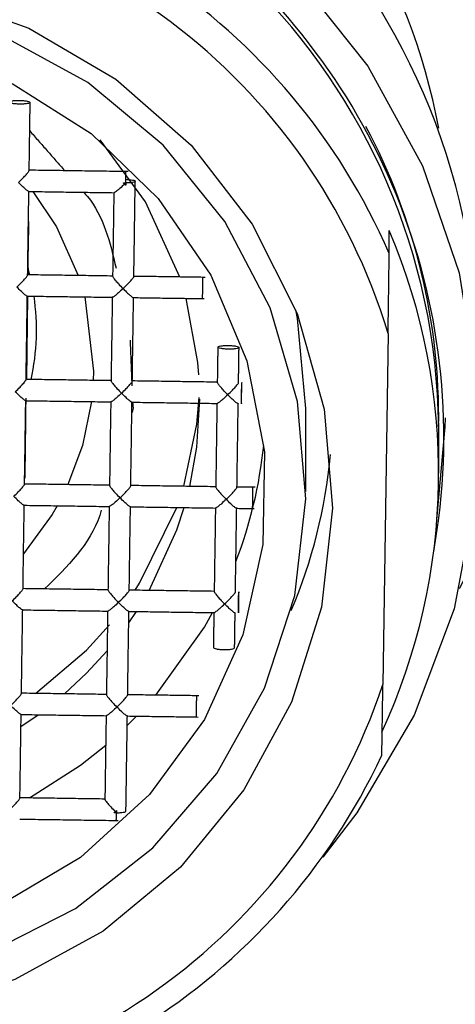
# Model space of a CAD drawing. Header units: millimetres. Extents: x 3953.473 to 3953.518, y 1849.685 to 1849.838.
# Tile 7 of 10: x 3953.5 to 3953.508, y 1849.746 to 1849.764. Entities that reach past the tile are written whole.
import ezdxf

# ---------------------------------------------------------------- set-up
doc = ezdxf.new("R2010")
doc.units = ezdxf.units.MM
doc.layers.add('SANINDUSA', color=3, linetype='Continuous')

msp = doc.modelspace()

# ---------------------------------------------------------------- linework, layer by layer
at = {"layer": 'SANINDUSA'}
for p, q in [((3953.506760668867, 1849.759854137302), (3953.506760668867, 1849.760288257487)), ((3953.499959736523, 1849.759578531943), (3953.499957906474, 1849.759454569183)), ((3953.499992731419, 1849.759454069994), (3953.499959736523, 1849.759578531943)), ((3953.499952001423, 1849.759054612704), (3953.499928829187, 1849.757485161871)), ((3953.501026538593, 1849.759039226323), (3953.501191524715, 1849.757641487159)), ((3953.50673970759, 1849.758347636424), (3953.506642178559, 1849.751742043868)), ((3953.501191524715, 1849.757641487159), (3953.50118609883, 1849.757467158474)), ((3953.499905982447, 1849.755627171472), (3953.499905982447, 1849.756285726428)), ((3953.50185627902, 1849.752905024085), (3953.501999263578, 1849.753115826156)), ((3953.499827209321, 1849.750950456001), (3953.500149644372, 1849.751172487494)), ((3953.501827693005, 1849.750968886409), (3953.502005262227, 1849.751145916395))]:
    msp.add_line(p, q, dxfattribs=at)
at = {"layer": 'SANINDUSA', "flags": 128}
for points in [[(3953.482943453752, 1849.756687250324), (3953.483158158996, 1849.758806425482), (3953.483733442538, 1849.760859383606), (3953.484652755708, 1849.762787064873), (3953.485889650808, 1849.764534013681), (3953.487408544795, 1849.766049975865), (3953.489165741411, 1849.767291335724), (3953.491110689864, 1849.76822238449), (3953.493187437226, 1849.768816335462), (3953.495336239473, 1849.769056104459), (3953.497495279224, 1849.768934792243), (3953.499602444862, 1849.768455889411), (3953.501597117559, 1849.767633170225), (3953.503421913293, 1849.766490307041), (3953.505024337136, 1849.765060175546), (3953.506358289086, 1849.763383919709), (3953.507385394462, 1849.761509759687), (3953.508076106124, 1849.75949161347), (3953.508410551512, 1849.757387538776), (3953.508379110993, 1849.755258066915), (3953.507982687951, 1849.753164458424), (3953.507232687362, 1849.751166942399), (3953.506150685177, 1849.749322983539), (3953.505508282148, 1849.748491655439)], [(3953.487922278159, 1849.761401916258), (3953.489254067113, 1849.762737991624), (3953.490818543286, 1849.763801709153), (3953.492559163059, 1849.76455462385), (3953.494413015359, 1849.764969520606), (3953.496313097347, 1849.765031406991), (3953.49819073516, 1849.764738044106), (3953.499978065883, 1849.764100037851), (3953.501610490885, 1849.763140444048), (3953.503029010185, 1849.761893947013), (3953.504182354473, 1849.760405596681), (3953.505028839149, 1849.758729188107), (3953.505537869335, 1849.756925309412), (3953.505691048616, 1849.755059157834)], [(3953.487717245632, 1849.750291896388), (3953.488877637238, 1849.748857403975), (3953.490299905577, 1849.747673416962), (3953.491929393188, 1849.746785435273), (3953.493703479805, 1849.746227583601), (3953.495553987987, 1849.746021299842), (3953.497409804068, 1849.746174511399), (3953.499199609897, 1849.746681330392), (3953.500854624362, 1849.747522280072), (3953.502311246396, 1849.748665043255), (3953.503513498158, 1849.750065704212), (3953.504415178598, 1849.751670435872), (3953.504981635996, 1849.753417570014), (3953.505191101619, 1849.755239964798), (3953.505035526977, 1849.757067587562), (3953.504520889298, 1849.758830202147), (3953.503666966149, 1849.760460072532), (3953.502506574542, 1849.761894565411), (3953.501084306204, 1849.763078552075), (3953.499454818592, 1849.763966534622), (3953.497680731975, 1849.764524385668)], [(3953.499659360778, 1849.763056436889), (3953.501148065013, 1849.762112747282), (3953.502413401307, 1849.760893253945), (3953.50340356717, 1849.759447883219), (3953.504078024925, 1849.757835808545), (3953.504409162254, 1849.7561230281), (3953.504383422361, 1849.754379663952), (3953.504001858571, 1849.752677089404), (3953.503280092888, 1849.751085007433), (3953.502247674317, 1849.749668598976), (3953.500946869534, 1849.748485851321), (3953.499430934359, 1849.747585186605)], [(3953.502818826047, 1849.759413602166), (3953.502174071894, 1849.760827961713), (3953.50132054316, 1849.7619940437)], [(3953.50005129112, 1849.761023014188), (3953.5004947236, 1849.760359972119), (3953.50090717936, 1849.759440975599)], [(3953.503177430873, 1849.757574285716), (3953.503159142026, 1849.75780420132), (3953.502939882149, 1849.759011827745)], [(3953.505192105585, 1849.756938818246), (3953.505035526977, 1849.758630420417), (3953.505003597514, 1849.758793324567)], [(3953.501152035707, 1849.757067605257), (3953.500983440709, 1849.756242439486), (3953.500710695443, 1849.755504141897)], [(3953.502890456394, 1849.755472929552), (3953.503135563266, 1849.756641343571), (3953.503181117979, 1849.757146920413)], [(3953.503004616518, 1849.755471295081), (3953.503135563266, 1849.756207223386), (3953.503192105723, 1849.757112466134)], [(3953.50765859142, 1849.754840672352), (3953.507815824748, 1849.756591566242), (3953.507817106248, 1849.756765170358)], [(3953.505691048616, 1849.755059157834), (3953.505482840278, 1849.753198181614), (3953.504920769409, 1849.751409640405), (3953.504025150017, 1849.749758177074), (3953.502828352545, 1849.748303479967), (3953.501373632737, 1849.747098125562), (3953.499713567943, 1849.746185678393), (3953.49790815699, 1849.745599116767)], [(3953.500509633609, 1849.755106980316), (3953.50041476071, 1849.754944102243), (3953.49987524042, 1849.75420357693)], [(3953.501977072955, 1849.753516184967), (3953.502061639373, 1849.753647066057), (3953.502759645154, 1849.755074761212)], [(3953.502240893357, 1849.753512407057), (3953.502763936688, 1849.754652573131), (3953.502900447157, 1849.755072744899)], [(3953.502366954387, 1849.751540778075), (3953.503280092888, 1849.752821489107), (3953.503433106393, 1849.753095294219)], [(3953.500103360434, 1849.75157319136), (3953.501061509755, 1849.752389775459), (3953.50149326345, 1849.752865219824)], [(3953.500644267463, 1849.751565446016), (3953.501061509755, 1849.751955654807), (3953.501448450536, 1849.752377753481)], [(3953.499987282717, 1849.749605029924), (3953.500946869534, 1849.750222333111), (3953.501422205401, 1849.750600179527)]]:
    msp.add_lwpolyline(points, dxfattribs=at)
at = {"layer": 'SANINDUSA'}
for centre, radius, start, end in [((3953.49569210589, 1849.760064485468), 0.014, 332.2686062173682, 207.7313937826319), ((3953.495773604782, 1849.759943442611), 0.01213597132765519, 10.79283361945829, 90.38477163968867), ((3953.495691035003, 1849.757828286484), 0.01275198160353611, 0.6848571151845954, 178.4947626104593), ((3953.495677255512, 1849.756390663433), 0.01211228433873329, 349.7847282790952, 178.639229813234), ((3953.495691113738, 1849.756450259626), 0.01200182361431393, 0.6743890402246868, 178.5052252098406), ((3953.495690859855, 1849.755055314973), 0.01206521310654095, 23.43699391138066, 154.9222392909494), ((3953.495690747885, 1849.755004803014), 0.01154357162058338, 16.83305114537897, 161.5261819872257), ((3953.496018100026, 1849.756761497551), 0.01167394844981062, 359.1747333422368, 28.03926027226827), ((3953.496036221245, 1849.755723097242), 0.0116556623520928, 335.2498446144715, 23.05838205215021), ((3953.495823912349, 1849.758414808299), 0.0042963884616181, 347.4860895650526, 8.540860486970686), ((3953.495934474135, 1849.757115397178), 0.00850782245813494, 338.9303088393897, 354.1228104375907), ((3953.495962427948, 1849.756943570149), 0.009729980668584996, 336.9383385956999, 354.8523865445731), ((3953.495693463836, 1849.755399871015), 0.01154357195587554, 196.8330576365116, 341.5261779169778), ((3953.495693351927, 1849.755523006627), 0.01206521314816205, 203.436994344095, 334.9222388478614)]:
    msp.add_arc(centre, radius, start, end, dxfattribs=at)
for points, knots in [([(3953.499600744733, 1849.762706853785), (3953.499603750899, 1849.762711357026), (3953.499609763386, 1849.762720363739), (3953.499656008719, 1849.762731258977), (3953.499722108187, 1849.76273803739), (3953.499800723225, 1849.762739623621), (3953.49987933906, 1849.762735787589), (3953.499945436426, 1849.762727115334), (3953.499991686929, 1849.762714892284), (3953.499997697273, 1849.762705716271), (3953.500000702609, 1849.762701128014)], [0, 0, 0, 0, 0.1249929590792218, 0.2499923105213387, 0.3749957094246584, 0.4999956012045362, 0.62499511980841, 0.749998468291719, 0.8749923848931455, 1, 1, 1, 1]), ([(3953.500000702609, 1849.762701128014), (3953.499997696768, 1849.762696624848), (3953.499991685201, 1849.762687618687), (3953.499945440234, 1849.762676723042), (3953.499879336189, 1849.762669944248), (3953.499800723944, 1849.762668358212), (3953.499722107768, 1849.762672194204), (3953.49965601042, 1849.762680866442), (3953.499609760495, 1849.762693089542), (3953.4996037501, 1849.762702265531), (3953.499600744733, 1849.762706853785)], [0, 0, 0, 0, 0.1250038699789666, 0.2500030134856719, 0.3749992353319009, 0.4999985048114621, 0.6249974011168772, 0.7500001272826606, 0.8749930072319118, 0.9999999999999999, 0.9999999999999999, 0.9999999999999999, 0.9999999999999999]), ([(3953.499778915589, 1849.761192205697), (3953.49980933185, 1849.761221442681), (3953.499860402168, 1849.761270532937), (3953.499916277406, 1849.76133240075), (3953.49994903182, 1849.761370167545), (3953.499968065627, 1849.761394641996), (3953.499979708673, 1849.761412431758), (3953.499981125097, 1849.761418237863), (3953.499981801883, 1849.761421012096)], [0, 0, 0, 0, 0.3296465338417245, 0.5534918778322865, 0.6820874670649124, 0.7979324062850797, 0.903449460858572, 0.9999999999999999, 0.9999999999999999, 0.9999999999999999, 0.9999999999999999]), ([(3953.501799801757, 1849.761183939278), (3953.50180015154, 1849.761208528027), (3953.501800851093, 1849.761257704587), (3953.501801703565, 1849.761323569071), (3953.501802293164, 1849.761374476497), (3953.501802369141, 1849.761388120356), (3953.501802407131, 1849.761394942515)], [0, 0, 0, 0, 0.2499997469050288, 0.4999899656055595, 0.7499865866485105, 1, 1, 1, 1]), ([(3953.501799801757, 1849.761253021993), (3953.501823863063, 1849.761251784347), (3953.501871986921, 1849.761249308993), (3953.501930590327, 1849.761240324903), (3953.501971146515, 1849.761228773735), (3953.501976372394, 1849.76122020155), (3953.501978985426, 1849.761215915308)], [0, 0, 0, 0, 0.2499941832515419, 0.5000012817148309, 0.749991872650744, 1, 1, 1, 1]), ([(3953.499975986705, 1849.761027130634), (3953.499975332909, 1849.761025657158), (3953.49997396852, 1849.7610225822), (3953.499962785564, 1849.761027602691), (3953.499944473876, 1849.761040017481), (3953.499912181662, 1849.761065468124), (3953.499857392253, 1849.761115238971), (3953.499807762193, 1849.761163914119), (3953.499778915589, 1849.761192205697)], [0, 0, 0, 0, 0.09623419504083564, 0.2008286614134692, 0.3161636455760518, 0.4446055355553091, 0.6771866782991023, 1, 1, 1, 1]), ([(3953.501778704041, 1849.761163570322), (3953.501748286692, 1849.761135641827), (3953.501697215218, 1849.761088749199), (3953.501641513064, 1849.761040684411), (3953.501608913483, 1849.761016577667), (3953.501589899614, 1849.761004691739), (3953.501578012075, 1849.760999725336), (3953.501576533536, 1849.761002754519), (3953.50157581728, 1849.761004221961)], [0, 0, 0, 0, 0.3296989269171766, 0.5535725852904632, 0.6801723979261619, 0.7951230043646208, 0.9007504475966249, 1, 1, 1, 1]), ([(3953.501978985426, 1849.761215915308), (3953.501976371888, 1849.761211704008), (3953.501971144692, 1849.761203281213), (3953.501930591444, 1849.761192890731), (3953.50187198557, 1849.761185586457), (3953.50182386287, 1849.761184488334), (3953.501799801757, 1849.761183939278)], [0, 0, 0, 0, 0.2499880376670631, 0.4999876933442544, 0.7499963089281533, 1, 1, 1, 1]), ([(3953.501006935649, 1849.761009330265), (3953.501030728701, 1849.760982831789), (3953.50138095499, 1849.760592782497), (3953.501503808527, 1849.760067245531), (3953.501618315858, 1849.759577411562)], [0, 0, 0, 0, 0.06793622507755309, 1, 1, 1, 1]), ([(3953.499749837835, 1849.759222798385), (3953.499780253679, 1849.759252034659), (3953.499831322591, 1849.759301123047), (3953.499887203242, 1849.759362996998), (3953.499919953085, 1849.759400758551), (3953.499938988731, 1849.759425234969), (3953.499950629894, 1849.759443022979), (3953.499952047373, 1849.759448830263), (3953.499952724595, 1849.759451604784)], [0, 0, 0, 0, 0.3296524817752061, 0.5534942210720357, 0.6821023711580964, 0.797948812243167, 0.9034669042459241, 1, 1, 1, 1]), ([(3953.501552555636, 1849.759428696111), (3953.501553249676, 1849.759425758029), (3953.501554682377, 1849.759419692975), (3953.501566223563, 1849.759401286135), (3953.501584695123, 1849.759376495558), (3953.501616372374, 1849.759338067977), (3953.501670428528, 1849.759274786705), (3953.50172006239, 1849.759224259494), (3953.501749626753, 1849.75919416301)], [0, 0, 0, 0, 0.09924326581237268, 0.2048669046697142, 0.3198185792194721, 0.4464263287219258, 0.6702643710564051, 1, 1, 1, 1]), ([(3953.501749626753, 1849.75919416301), (3953.501780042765, 1849.759223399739), (3953.501831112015, 1849.759272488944), (3953.501886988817, 1849.75933435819), (3953.501919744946, 1849.759372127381), (3953.501938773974, 1849.759396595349), (3953.501950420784, 1849.75941439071), (3953.501951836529, 1849.759420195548), (3953.501952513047, 1849.759422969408)], [0, 0, 0, 0, 0.3296501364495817, 0.5534908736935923, 0.6820875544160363, 0.797947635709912, 0.9034486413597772, 1, 1, 1, 1]), ([(3953.503246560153, 1849.759010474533), (3953.503246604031, 1849.759008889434), (3953.503246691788, 1849.759005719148), (3953.503247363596, 1849.759039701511), (3953.503248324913, 1849.759097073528), (3953.503249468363, 1849.759171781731), (3953.50325061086, 1849.759251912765), (3953.503251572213, 1849.759324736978), (3953.503252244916, 1849.759381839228), (3953.50325233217, 1849.759396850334), (3953.503252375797, 1849.759404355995)], [0, 0, 0, 0, 0.1249959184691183, 0.2499988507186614, 0.3750013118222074, 0.5000011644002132, 0.6250005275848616, 0.7499987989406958, 0.874997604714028, 1, 1, 1, 1]), ([(3953.499946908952, 1849.759057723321), (3953.499946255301, 1849.759056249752), (3953.49994489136, 1849.759053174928), (3953.499933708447, 1849.759058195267), (3953.499915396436, 1849.759070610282), (3953.499883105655, 1849.7590960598), (3953.499828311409, 1849.759145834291), (3953.499778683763, 1849.759194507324), (3953.499749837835, 1849.759222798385)], [0, 0, 0, 0, 0.09625222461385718, 0.2008448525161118, 0.3161781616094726, 0.444618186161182, 0.6771859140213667, 1, 1, 1, 1]), ([(3953.501749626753, 1849.75919416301), (3953.501719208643, 1849.759166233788), (3953.501668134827, 1849.759119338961), (3953.501612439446, 1849.759071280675), (3953.501579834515, 1849.75904716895), (3953.501560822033, 1849.75903528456), (3953.501548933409, 1849.759030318), (3953.501547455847, 1849.7590333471), (3953.501546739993, 1849.759034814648)], [0, 0, 0, 0, 0.3296935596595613, 0.5535751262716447, 0.6801577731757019, 0.7951070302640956, 0.9007327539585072, 1, 1, 1, 1]), ([(3953.501749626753, 1849.75919416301), (3953.501778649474, 1849.759164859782), (3953.50182738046, 1849.75911565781), (3953.501883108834, 1849.759067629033), (3953.501914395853, 1849.759042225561), (3953.501932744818, 1849.759029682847), (3953.501944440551, 1849.759024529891), (3953.501945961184, 1849.759027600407), (3953.501946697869, 1849.759029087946)], [0, 0, 0, 0, 0.3296980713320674, 0.5535839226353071, 0.6801752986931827, 0.7951125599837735, 0.9007404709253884, 1, 1, 1, 1]), ([(3953.503533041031, 1849.758092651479), (3953.503536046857, 1849.758097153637), (3953.503542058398, 1849.758106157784), (3953.503588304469, 1849.758117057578), (3953.503654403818, 1849.758123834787), (3953.503733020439, 1849.758125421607), (3953.503811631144, 1849.758121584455), (3953.503877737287, 1849.758112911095), (3953.503923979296, 1849.758100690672), (3953.503929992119, 1849.758091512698), (3953.503932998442, 1849.758086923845)], [0, 0, 0, 0, 0.1250033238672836, 0.2500019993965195, 0.3750047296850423, 0.5000039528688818, 0.6250051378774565, 0.7500013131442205, 0.8750043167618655, 1, 1, 1, 1]), ([(3953.503932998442, 1849.758086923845), (3953.50392999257, 1849.758082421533), (3953.503923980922, 1849.758073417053), (3953.50387773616, 1849.758062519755), (3953.503811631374, 1849.758055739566), (3953.503733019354, 1849.758054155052), (3953.503654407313, 1849.758057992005), (3953.503588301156, 1849.758066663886), (3953.503542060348, 1849.758078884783), (3953.503536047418, 1849.75808806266), (3953.503533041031, 1849.758092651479)], [0, 0, 0, 0, 0.1250038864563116, 0.2500037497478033, 0.3750006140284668, 0.5000026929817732, 0.6250044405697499, 0.7500010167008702, 0.8750037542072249, 1, 1, 1, 1]), ([(3953.499720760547, 1849.757253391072), (3953.499751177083, 1849.757282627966), (3953.499802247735, 1849.757331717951), (3953.499858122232, 1849.757393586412), (3953.499890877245, 1849.757431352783), (3953.499909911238, 1849.757455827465), (3953.499921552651, 1849.757473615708), (3953.499922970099, 1849.757479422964), (3953.499923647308, 1849.757482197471)], [0, 0, 0, 0, 0.3296534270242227, 0.5535020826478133, 0.6821006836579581, 0.7979477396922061, 0.9034663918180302, 1, 1, 1, 1]), ([(3953.501523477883, 1849.757459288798), (3953.501524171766, 1849.757456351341), (3953.501525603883, 1849.75745028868), (3953.501537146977, 1849.757431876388), (3953.501555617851, 1849.757407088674), (3953.501587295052, 1849.757368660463), (3953.501641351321, 1849.757305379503), (3953.501690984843, 1849.757254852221), (3953.501720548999, 1849.757224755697)], [0, 0, 0, 0, 0.09926193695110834, 0.2048681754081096, 0.3198201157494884, 0.446427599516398, 0.6702651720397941, 1, 1, 1, 1]), ([(3953.501720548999, 1849.757224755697), (3953.501750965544, 1849.757253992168), (3953.501802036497, 1849.757303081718), (3953.501857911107, 1849.757364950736), (3953.501890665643, 1849.757402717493), (3953.501909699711, 1849.757427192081), (3953.501921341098, 1849.757444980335), (3953.50192275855, 1849.75745078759), (3953.50192343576, 1849.757453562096)], [0, 0, 0, 0, 0.3296522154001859, 0.5535031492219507, 0.6821009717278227, 0.7979479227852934, 0.9034664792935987, 1, 1, 1, 1]), ([(3953.503720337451, 1849.757196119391), (3953.503691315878, 1849.757226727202), (3953.503642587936, 1849.757278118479), (3953.50358685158, 1849.757339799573), (3953.503555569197, 1849.757378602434), (3953.503537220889, 1849.757403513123), (3953.503525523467, 1849.757421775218), (3953.503524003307, 1849.757427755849), (3953.503523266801, 1849.757430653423)], [0, 0, 0, 0, 0.3296987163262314, 0.5535723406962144, 0.6801758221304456, 0.7951164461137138, 0.9007353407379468, 0.9999999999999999, 0.9999999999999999, 0.9999999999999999, 0.9999999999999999]), ([(3953.503720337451, 1849.757196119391), (3953.503750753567, 1849.757225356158), (3953.503801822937, 1849.757274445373), (3953.503857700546, 1849.75733631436), (3953.503890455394, 1849.757374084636), (3953.503909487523, 1849.757398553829), (3953.503921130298, 1849.757416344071), (3953.503922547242, 1849.757422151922), (3953.503923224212, 1849.757424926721)], [0, 0, 0, 0, 0.3296509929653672, 0.5534917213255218, 0.6820899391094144, 0.7979492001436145, 0.9034668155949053, 1, 1, 1, 1]), ([(3953.503978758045, 1849.75703016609), (3953.503978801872, 1849.757037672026), (3953.503978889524, 1849.757052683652), (3953.503979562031, 1849.757109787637), (3953.503980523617, 1849.757182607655), (3953.503981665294, 1849.757262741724), (3953.503982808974, 1849.757337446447), (3953.503983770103, 1849.757394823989), (3953.503984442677, 1849.757428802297), (3953.503984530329, 1849.75742563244), (3953.503984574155, 1849.757424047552)], [0, 0, 0, 0, 0.1250033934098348, 0.2500026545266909, 0.3750048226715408, 0.5000058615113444, 0.6250061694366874, 0.7500008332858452, 0.8750036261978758, 1, 1, 1, 1]), ([(3953.503978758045, 1849.75703016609), (3953.50397880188, 1849.757028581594), (3953.503978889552, 1849.757025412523), (3953.503979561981, 1849.75705939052), (3953.503980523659, 1849.757116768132), (3953.503981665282, 1849.757191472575), (3953.503982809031, 1849.757271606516), (3953.503983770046, 1849.757344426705), (3953.503984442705, 1849.757401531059), (3953.503984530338, 1849.757416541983), (3953.503984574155, 1849.757424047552)], [0, 0, 0, 0, 0.1249964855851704, 0.2499993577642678, 0.3749941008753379, 0.4999944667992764, 0.6249941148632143, 0.7499977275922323, 0.8749970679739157, 1, 1, 1, 1]), ([(3953.499917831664, 1849.757088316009), (3953.499917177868, 1849.757086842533), (3953.499915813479, 1849.757083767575), (3953.499904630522, 1849.757088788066), (3953.499886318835, 1849.757101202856), (3953.499854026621, 1849.757126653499), (3953.499799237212, 1849.757176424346), (3953.499749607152, 1849.757225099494), (3953.499720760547, 1849.757253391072)], [0, 0, 0, 0, 0.09623419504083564, 0.2008286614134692, 0.3161636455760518, 0.4446055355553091, 0.6771866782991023, 1, 1, 1, 1]), ([(3953.501720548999, 1849.757224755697), (3953.501690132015, 1849.757196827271), (3953.501639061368, 1849.757149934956), (3953.501583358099, 1849.757101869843), (3953.501550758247, 1849.757077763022), (3953.501531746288, 1849.757065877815), (3953.501519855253, 1849.757060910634), (3953.50151837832, 1849.757063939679), (3953.501517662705, 1849.757065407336)], [0, 0, 0, 0, 0.3297015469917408, 0.5535746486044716, 0.6801737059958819, 0.795123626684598, 0.9007317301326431, 1, 1, 1, 1]), ([(3953.501917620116, 1849.757059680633), (3953.501916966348, 1849.757058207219), (3953.501915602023, 1849.757055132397), (3953.501904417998, 1849.757060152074), (3953.501886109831, 1849.75707256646), (3953.501853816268, 1849.757098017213), (3953.501799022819, 1849.757147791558), (3953.501749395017, 1849.75719646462), (3953.501720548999, 1849.757224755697)], [0, 0, 0, 0, 0.09623298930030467, 0.2008255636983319, 0.3161767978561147, 0.4446170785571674, 0.6771852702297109, 1, 1, 1, 1]), ([(3953.503720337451, 1849.757196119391), (3953.503689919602, 1849.757168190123), (3953.503638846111, 1849.75712129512), (3953.503583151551, 1849.757073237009), (3953.50355054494, 1849.757049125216), (3953.50353153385, 1849.757037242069), (3953.503519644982, 1849.757032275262), (3953.503518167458, 1849.757035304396), (3953.503517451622, 1849.757036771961)], [0, 0, 0, 0, 0.3296925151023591, 0.5535745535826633, 0.6801587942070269, 0.7951065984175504, 0.9007325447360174, 1, 1, 1, 1]), ([(3953.503917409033, 1849.757031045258), (3953.503916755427, 1849.757029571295), (3953.503915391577, 1849.757026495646), (3953.5039042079, 1849.757031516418), (3953.503885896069, 1849.757043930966), (3953.503853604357, 1849.757069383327), (3953.503798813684, 1849.757119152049), (3953.503749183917, 1849.757167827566), (3953.503720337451, 1849.757196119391)], [0, 0, 0, 0, 0.09625189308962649, 0.2008442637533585, 0.316176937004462, 0.4446172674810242, 0.6771931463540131, 1, 1, 1, 1]), ([(3953.501927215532, 1849.757056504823), (3953.50193475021, 1849.757007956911), (3953.501945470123, 1849.7569388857), (3953.501921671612, 1849.756874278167), (3953.501914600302, 1849.756855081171)], [0, 0, 0, 0, 0.7028675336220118, 1, 1, 1, 1]), ([(3953.49969168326, 1849.75528398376), (3953.499722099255, 1849.755313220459), (3953.499773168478, 1849.755362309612), (3953.499829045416, 1849.755424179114), (3953.499861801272, 1849.755461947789), (3953.499880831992, 1849.755486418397), (3953.49989247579, 1849.755504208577), (3953.499893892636, 1849.755510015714), (3953.499894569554, 1849.755512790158)], [0, 0, 0, 0, 0.3296507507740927, 0.5534919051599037, 0.6820888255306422, 0.7979491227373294, 0.903467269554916, 1, 1, 1, 1]), ([(3953.501494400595, 1849.755489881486), (3953.501495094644, 1849.755486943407), (3953.501496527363, 1849.755480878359), (3953.501508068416, 1849.755462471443), (3953.501526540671, 1849.755437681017), (3953.501558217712, 1849.755399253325), (3953.501612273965, 1849.75533597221), (3953.501661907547, 1849.755285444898), (3953.501691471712, 1849.755255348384)], [0, 0, 0, 0, 0.09924329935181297, 0.2048669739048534, 0.3198191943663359, 0.4464269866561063, 0.6702651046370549, 0.9999999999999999, 0.9999999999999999, 0.9999999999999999, 0.9999999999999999]), ([(3953.501691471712, 1849.755255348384), (3953.501721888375, 1849.755284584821), (3953.501772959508, 1849.755333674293), (3953.501828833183, 1849.755395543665), (3953.501861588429, 1849.755433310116), (3953.501880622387, 1849.755457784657), (3953.501892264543, 1849.755475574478), (3953.501893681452, 1849.755481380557), (3953.501894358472, 1849.755484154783)], [0, 0, 0, 0, 0.3296455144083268, 0.5534916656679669, 0.682087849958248, 0.7979327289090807, 0.903449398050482, 1, 1, 1, 1]), ([(3953.503494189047, 1849.755461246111), (3953.503494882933, 1849.755458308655), (3953.503496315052, 1849.755452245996), (3953.503507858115, 1849.755433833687), (3953.50352632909, 1849.755409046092), (3953.503558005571, 1849.755370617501), (3953.503612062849, 1849.755307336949), (3953.503661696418, 1849.755256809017), (3953.503691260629, 1849.755226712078)], [0, 0, 0, 0, 0.0992617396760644, 0.2048677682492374, 0.3198194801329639, 0.4464260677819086, 0.6702639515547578, 1, 1, 1, 1]), ([(3953.503691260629, 1849.755226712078), (3953.503721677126, 1849.75525594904), (3953.503772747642, 1849.755305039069), (3953.503828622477, 1849.75536690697), (3953.503861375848, 1849.755404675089), (3953.503880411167, 1849.755429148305), (3953.503892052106, 1849.75544693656), (3953.503893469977, 1849.755452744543), (3953.503894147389, 1849.755455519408)], [0, 0, 0, 0, 0.3296534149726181, 0.5535012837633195, 0.6821007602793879, 0.7979469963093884, 0.9034656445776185, 1, 1, 1, 1]), ([(3953.504188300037, 1849.755057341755), (3953.504188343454, 1849.755055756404), (3953.504188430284, 1849.755052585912), (3953.504189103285, 1849.75508657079), (3953.504190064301, 1849.75514394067), (3953.504191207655, 1849.755218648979), (3953.50419235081, 1849.755298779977), (3953.504193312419, 1849.755371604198), (3953.504193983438, 1849.755428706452), (3953.504194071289, 1849.755443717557), (3953.504194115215, 1849.755451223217)], [0, 0, 0, 0, 0.1250078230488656, 0.2499991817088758, 0.3750015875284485, 0.5000013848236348, 0.6250007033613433, 0.7499989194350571, 0.8749976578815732, 1, 1, 1, 1]), ([(3953.499888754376, 1849.755118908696), (3953.499888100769, 1849.755117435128), (3953.499886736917, 1849.7551143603), (3953.499875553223, 1849.755119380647), (3953.49985724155, 1849.755131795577), (3953.499824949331, 1849.755157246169), (3953.499770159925, 1849.755207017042), (3953.499720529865, 1849.755255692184), (3953.49969168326, 1849.75528398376)], [0, 0, 0, 0, 0.09625175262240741, 0.2008441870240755, 0.3161769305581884, 0.4446163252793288, 0.6771929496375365, 0.9999999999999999, 0.9999999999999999, 0.9999999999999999, 0.9999999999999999]), ([(3953.501691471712, 1849.755255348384), (3953.501661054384, 1849.755227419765), (3953.501609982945, 1849.755180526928), (3953.501554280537, 1849.755132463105), (3953.501521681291, 1849.755108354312), (3953.501502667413, 1849.755096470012), (3953.501490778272, 1849.755091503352), (3953.501489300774, 1849.755094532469), (3953.501488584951, 1849.755096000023)], [0, 0, 0, 0, 0.3296923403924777, 0.5535615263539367, 0.6801597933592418, 0.7951074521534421, 0.9007331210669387, 1, 1, 1, 1]), ([(3953.501888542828, 1849.755090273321), (3953.501887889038, 1849.755088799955), (3953.501886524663, 1849.755085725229), (3953.501875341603, 1849.755090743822), (3953.501857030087, 1849.755103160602), (3953.501824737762, 1849.755128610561), (3953.501769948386, 1849.755178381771), (3953.50172031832, 1849.755227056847), (3953.501691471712, 1849.755255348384)], [0, 0, 0, 0, 0.09623415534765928, 0.20082831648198, 0.316163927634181, 0.4446057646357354, 0.6771868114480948, 1, 1, 1, 1]), ([(3953.503691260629, 1849.755226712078), (3953.503660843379, 1849.755198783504), (3953.503609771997, 1849.755151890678), (3953.503554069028, 1849.755103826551), (3953.503521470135, 1849.755079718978), (3953.503502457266, 1849.755067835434), (3953.503490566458, 1849.755062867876), (3953.503489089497, 1849.755065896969), (3953.503488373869, 1849.755067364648)], [0, 0, 0, 0, 0.3296987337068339, 0.5535730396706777, 0.6801721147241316, 0.7951225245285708, 0.9007311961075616, 0.9999999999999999, 0.9999999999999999, 0.9999999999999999, 0.9999999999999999]), ([(3953.50388833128, 1849.755061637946), (3953.50388767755, 1849.755060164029), (3953.5038863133, 1849.755057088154), (3953.503875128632, 1849.755062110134), (3953.50385682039, 1849.755074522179), (3953.503824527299, 1849.755099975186), (3953.503769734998, 1849.755149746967), (3953.503720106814, 1849.755198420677), (3953.503691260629, 1849.755226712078)], [0, 0, 0, 0, 0.09623388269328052, 0.2008277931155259, 0.3161791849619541, 0.4446214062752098, 0.6771883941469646, 1, 1, 1, 1]), ([(3953.501340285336, 1849.755021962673), (3953.501330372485, 1849.754989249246), (3953.501153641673, 1849.754406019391), (3953.50069954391, 1849.753960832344), (3953.500270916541, 1849.753540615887)], [0, 0, 0, 0, 0.05609010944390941, 1, 1, 1, 1]), ([(3953.499662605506, 1849.753314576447), (3953.499693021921, 1849.753343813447), (3953.499744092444, 1849.753392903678), (3953.499799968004, 1849.753454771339), (3953.499832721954, 1849.753492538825), (3953.499851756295, 1849.753517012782), (3953.499863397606, 1849.753534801), (3953.499864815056, 1849.753540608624), (3953.499865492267, 1849.753543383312)], [0, 0, 0, 0, 0.3296532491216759, 0.553502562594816, 0.6821012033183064, 0.7979475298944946, 0.9034661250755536, 1, 1, 1, 1]), ([(3953.501465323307, 1849.753520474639), (3953.501466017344, 1849.753517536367), (3953.501467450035, 1849.753511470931), (3953.501478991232, 1849.753493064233), (3953.501497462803, 1849.753468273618), (3953.501529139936, 1849.753429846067), (3953.501583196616, 1849.753366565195), (3953.501632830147, 1849.753316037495), (3953.501662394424, 1849.753285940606)], [0, 0, 0, 0, 0.09924347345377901, 0.2048669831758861, 0.319818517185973, 0.4464261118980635, 0.6702630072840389, 1, 1, 1, 1]), ([(3953.501662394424, 1849.753285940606), (3953.501692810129, 1849.753315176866), (3953.501743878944, 1849.753364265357), (3953.501799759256, 1849.753426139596), (3953.501832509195, 1849.753463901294), (3953.501851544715, 1849.753488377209), (3953.501863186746, 1849.753506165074), (3953.501864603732, 1849.75351197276), (3953.501865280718, 1849.753514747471)], [0, 0, 0, 0, 0.3296516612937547, 0.5534942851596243, 0.6821024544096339, 0.7979482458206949, 0.9034666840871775, 1, 1, 1, 1]), ([(3953.503465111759, 1849.753491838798), (3953.503465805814, 1849.753488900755), (3953.503467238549, 1849.753482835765), (3953.503478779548, 1849.753464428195), (3953.503497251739, 1849.75343963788), (3953.503528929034, 1849.753401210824), (3953.503582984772, 1849.753337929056), (3953.503632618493, 1849.753287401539), (3953.503662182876, 1849.753257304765)], [0, 0, 0, 0, 0.09924314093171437, 0.2048671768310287, 0.3198192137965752, 0.4464260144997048, 0.6702630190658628, 0.9999999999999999, 0.9999999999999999, 0.9999999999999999, 0.9999999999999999]), ([(3953.503662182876, 1849.753257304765), (3953.503692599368, 1849.753286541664), (3953.503743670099, 1849.753335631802), (3953.50379954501, 1849.753397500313), (3953.503832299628, 1849.753435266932), (3953.503851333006, 1849.753459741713), (3953.503862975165, 1849.753477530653), (3953.503864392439, 1849.753483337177), (3953.503865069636, 1849.75348611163)], [0, 0, 0, 0, 0.329647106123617, 0.553493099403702, 0.6820885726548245, 0.7979328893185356, 0.9034490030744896, 1, 1, 1, 1]), ([(3953.503926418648, 1849.753485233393), (3953.50392637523, 1849.753486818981), (3953.5039262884, 1849.753489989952), (3953.503925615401, 1849.753456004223), (3953.503924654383, 1849.753398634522), (3953.503923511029, 1849.753323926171), (3953.503922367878, 1849.753243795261), (3953.503921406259, 1849.753170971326), (3953.503920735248, 1849.753113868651), (3953.503920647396, 1849.753098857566), (3953.50392060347, 1849.75309135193)], [0, 0, 0, 0, 0.1250077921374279, 0.2499994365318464, 0.3750018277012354, 0.5000016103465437, 0.6250009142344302, 0.7499984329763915, 0.8749976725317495, 1, 1, 1, 1]), ([(3953.50392060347, 1849.75309135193), (3953.5039206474, 1849.753089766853), (3953.503920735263, 1849.753086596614), (3953.503921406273, 1849.753120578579), (3953.503922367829, 1849.75317794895), (3953.503923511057, 1849.753252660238), (3953.503924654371, 1849.753332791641), (3953.503925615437, 1849.753405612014), (3953.50392628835, 1849.753462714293), (3953.503926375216, 1849.753477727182), (3953.503926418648, 1849.753485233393)], [0, 0, 0, 0, 0.1249972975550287, 0.2500013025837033, 0.375005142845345, 0.5000020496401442, 0.6250032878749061, 0.7500063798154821, 0.8750070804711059, 1, 1, 1, 1]), ([(3953.499859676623, 1849.753149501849), (3953.499859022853, 1849.753148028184), (3953.499857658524, 1849.75314495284), (3953.499846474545, 1849.753149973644), (3953.499828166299, 1849.753162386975), (3953.499795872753, 1849.753187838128), (3953.499741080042, 1849.75323761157), (3953.499691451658, 1849.753286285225), (3953.499662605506, 1849.753314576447)], [0, 0, 0, 0, 0.09623362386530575, 0.2008269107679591, 0.3161784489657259, 0.4446194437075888, 0.6771889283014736, 1, 1, 1, 1]), ([(3953.501662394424, 1849.753285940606), (3953.501631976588, 1849.753258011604), (3953.501580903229, 1849.753211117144), (3953.501525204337, 1849.753163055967), (3953.501492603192, 1849.753138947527), (3953.501473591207, 1849.753127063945), (3953.501461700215, 1849.753122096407), (3953.50146022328, 1849.753125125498), (3953.501459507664, 1849.753126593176)], [0, 0, 0, 0, 0.3296951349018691, 0.5535777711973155, 0.6801761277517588, 0.7951247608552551, 0.9007322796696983, 1, 1, 1, 1]), ([(3953.50185946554, 1849.753120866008), (3953.501858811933, 1849.753119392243), (3953.501857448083, 1849.753116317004), (3953.501846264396, 1849.753121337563), (3953.50182795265, 1849.753133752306), (3953.50179566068, 1849.753159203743), (3953.501740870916, 1849.75320897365), (3953.501691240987, 1849.753257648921), (3953.501662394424, 1849.753285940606)], [0, 0, 0, 0, 0.09625185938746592, 0.200844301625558, 0.3161770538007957, 0.4446169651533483, 0.6771929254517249, 1, 1, 1, 1]), ([(3953.503459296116, 1849.753097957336), (3953.503460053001, 1849.75309644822), (3953.503461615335, 1849.753093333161), (3953.503473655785, 1849.75309814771), (3953.503492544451, 1849.753110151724), (3953.503524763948, 1849.753134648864), (3953.503582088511, 1849.753181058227), (3953.503632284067, 1849.753228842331), (3953.503662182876, 1849.753257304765)], [0, 0, 0, 0, 0.09924879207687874, 0.2048656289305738, 0.3198250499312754, 0.4464229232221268, 0.6702637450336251, 1, 1, 1, 1]), ([(3953.503859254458, 1849.753092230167), (3953.503858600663, 1849.753090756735), (3953.503857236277, 1849.753087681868), (3953.503846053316, 1849.753092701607), (3953.503827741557, 1849.753105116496), (3953.503795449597, 1849.753130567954), (3953.503740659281, 1849.753180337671), (3953.503691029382, 1849.753229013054), (3953.503662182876, 1849.753257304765)], [0, 0, 0, 0, 0.09623415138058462, 0.2008284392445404, 0.3161633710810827, 0.4446057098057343, 0.6771868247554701, 1, 1, 1, 1]), ([(3953.503449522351, 1849.75243595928), (3953.503452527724, 1849.752431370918), (3953.503458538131, 1849.752422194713), (3953.503504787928, 1849.752409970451), (3953.503570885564, 1849.752401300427), (3953.503649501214, 1849.752397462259), (3953.50372811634, 1849.752399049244), (3953.503794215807, 1849.752405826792), (3953.503840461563, 1849.752416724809), (3953.503846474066, 1849.752425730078), (3953.503849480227, 1849.752430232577)], [0, 0, 0, 0, 0.125007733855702, 0.2500013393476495, 0.3750045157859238, 0.5000040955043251, 0.6250039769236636, 0.7500073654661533, 0.8750074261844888, 1, 1, 1, 1]), ([(3953.499633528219, 1849.751345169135), (3953.499663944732, 1849.751374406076), (3953.499715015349, 1849.751423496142), (3953.499770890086, 1849.751485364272), (3953.499803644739, 1849.751523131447), (3953.499822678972, 1849.751547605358), (3953.49983432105, 1849.751565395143), (3953.499835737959, 1849.751571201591), (3953.499836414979, 1849.751573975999)], [0, 0, 0, 0, 0.3296470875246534, 0.5534914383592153, 0.6820883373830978, 0.7979324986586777, 0.903449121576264, 1, 1, 1, 1]), ([(3953.501436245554, 1849.751551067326), (3953.501436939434, 1849.751548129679), (3953.501438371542, 1849.751542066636), (3953.501449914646, 1849.751523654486), (3953.50146838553, 1849.751498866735), (3953.501500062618, 1849.751460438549), (3953.501554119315, 1849.751397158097), (3953.501603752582, 1849.751346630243), (3953.50163331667, 1849.751316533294)], [0, 0, 0, 0, 0.09926221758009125, 0.2048684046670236, 0.3198202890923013, 0.4464277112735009, 0.6702643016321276, 1, 1, 1, 1]), ([(3953.50163331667, 1849.751316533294), (3953.501663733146, 1849.751345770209), (3953.501714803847, 1849.751394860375), (3953.501770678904, 1849.751456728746), (3953.501803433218, 1849.751494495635), (3953.501822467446, 1849.751518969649), (3953.501834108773, 1849.751536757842), (3953.501835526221, 1849.751542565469), (3953.501836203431, 1849.751545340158)], [0, 0, 0, 0, 0.3296532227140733, 0.553503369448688, 0.6821012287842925, 0.7979475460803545, 0.9034661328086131, 1, 1, 1, 1]), ([(3953.503130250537, 1849.751132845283), (3953.503130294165, 1849.751131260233), (3953.503130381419, 1849.751128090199), (3953.503131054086, 1849.751162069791), (3953.503132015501, 1849.75121944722), (3953.503133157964, 1849.751294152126), (3953.503134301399, 1849.751374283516), (3953.503135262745, 1849.751447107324), (3953.503135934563, 1849.75150421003), (3953.503136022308, 1849.751519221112), (3953.503136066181, 1849.751526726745)], [0, 0, 0, 0, 0.1250074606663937, 0.2500096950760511, 0.3750035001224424, 0.5000029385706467, 0.6250019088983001, 0.7499990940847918, 0.8749980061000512, 1, 1, 1, 1]), ([(3953.499830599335, 1849.751180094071), (3953.499829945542, 1849.75117862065), (3953.49982858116, 1849.751175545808), (3953.499817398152, 1849.75118056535), (3953.49979908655, 1849.751192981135), (3953.499766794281, 1849.751218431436), (3953.499712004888, 1849.751268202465), (3953.499662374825, 1849.751316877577), (3953.499633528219, 1849.751345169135)], [0, 0, 0, 0, 0.09623417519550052, 0.2008284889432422, 0.316163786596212, 0.4446056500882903, 0.6771867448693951, 0.9999999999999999, 0.9999999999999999, 0.9999999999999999, 0.9999999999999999]), ([(3953.50163331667, 1849.751316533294), (3953.501602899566, 1849.751288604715), (3953.501551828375, 1849.75124171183), (3953.50149612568, 1849.751193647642), (3953.501463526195, 1849.751169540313), (3953.50144451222, 1849.751157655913), (3953.501432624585, 1849.751152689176), (3953.50143114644, 1849.751155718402), (3953.501430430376, 1849.751157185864)], [0, 0, 0, 0, 0.329698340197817, 0.5535729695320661, 0.6801728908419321, 0.7951229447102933, 0.9007504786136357, 1, 1, 1, 1]), ([(3953.501830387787, 1849.751151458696), (3953.501829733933, 1849.751149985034), (3953.501828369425, 1849.751146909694), (3953.501817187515, 1849.751151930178), (3953.501798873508, 1849.75116434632), (3953.501766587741, 1849.751189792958), (3953.501711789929, 1849.751239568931), (3953.501662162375, 1849.751288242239), (3953.50163331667, 1849.751316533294)], [0, 0, 0, 0, 0.09623389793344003, 0.2008276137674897, 0.3161621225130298, 0.444618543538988, 0.6771880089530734, 0.9999999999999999, 0.9999999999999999, 0.9999999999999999, 0.9999999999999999]), ([(3953.499604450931, 1849.749375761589), (3953.499634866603, 1849.749404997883), (3953.49968593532, 1849.749454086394), (3953.499741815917, 1849.749515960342), (3953.499774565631, 1849.749553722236), (3953.499793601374, 1849.749578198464), (3953.499805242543, 1849.749595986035), (3953.499806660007, 1849.749601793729), (3953.499807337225, 1849.749604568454)], [0, 0, 0, 0, 0.3296517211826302, 0.5534939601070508, 0.6821025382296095, 0.7979486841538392, 0.9034665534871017, 1, 1, 1, 1]), ([(3953.501407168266, 1849.749581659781), (3953.501407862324, 1849.74957872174), (3953.501409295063, 1849.749572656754), (3953.501420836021, 1849.749554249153), (3953.501439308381, 1849.749529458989), (3953.501470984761, 1849.749491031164), (3953.501525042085, 1849.749427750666), (3953.501574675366, 1849.749377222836), (3953.501604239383, 1849.749347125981)], [0, 0, 0, 0, 0.09924318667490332, 0.2048672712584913, 0.3198193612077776, 0.4464259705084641, 0.6702641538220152, 1, 1, 1, 1]), ([(3953.50162212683, 1849.749184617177), (3953.501622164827, 1849.749182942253), (3953.501622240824, 1849.749179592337), (3953.501622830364, 1849.749208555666), (3953.501623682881, 1849.749258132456), (3953.501624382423, 1849.749303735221), (3953.501624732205, 1849.749326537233)], [0, 0, 0, 0, 0.2500007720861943, 0.5000117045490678, 0.7499989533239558, 1, 1, 1, 1]), ([(3953.501624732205, 1849.749326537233), (3953.501648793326, 1849.749327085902), (3953.501696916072, 1849.749328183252), (3953.50175552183, 1849.74933548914), (3953.501796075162, 1849.749345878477), (3953.501801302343, 1849.74935430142), (3953.501803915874, 1849.749358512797)], [0, 0, 0, 0, 0.250003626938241, 0.5000124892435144, 0.7500119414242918, 0.9999999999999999, 0.9999999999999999, 0.9999999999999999, 0.9999999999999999])]:
    msp.add_open_spline(points, degree=3, knots=knots, dxfattribs=at)
for points in [[(3953.499981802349, 1849.761420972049), (3953.500000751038, 1849.762704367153)], [(3953.499992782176, 1849.762164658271), (3953.50065130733, 1849.761414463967)], [(3953.501846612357, 1849.761397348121), (3953.499981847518, 1849.76142405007)], [(3953.501778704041, 1849.761163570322), (3953.501758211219, 1849.761184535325)], [(3953.501758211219, 1849.761184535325), (3953.501799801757, 1849.761183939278)], [(3953.501778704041, 1849.761163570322), (3953.501799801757, 1849.761183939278)], [(3953.501799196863, 1849.761142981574), (3953.501778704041, 1849.761163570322)], [(3953.501799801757, 1849.761183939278), (3953.501799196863, 1849.761142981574)], [(3953.501952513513, 1849.759422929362), (3953.501979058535, 1849.761220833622)], [(3953.499952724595, 1849.759451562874), (3953.499975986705, 1849.761027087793)], [(3953.499979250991, 1849.761024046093), (3953.501579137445, 1849.761001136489)], [(3953.501575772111, 1849.761001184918), (3953.501552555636, 1849.759428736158)], [(3953.499959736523, 1849.759578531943), (3953.499977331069, 1849.760459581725)], [(3953.50673970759, 1849.758347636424), (3953.506760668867, 1849.759854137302)], [(3953.501549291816, 1849.759431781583), (3953.49995277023, 1849.759454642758)], [(3953.503294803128, 1849.759406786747), (3953.501952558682, 1849.759426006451)], [(3953.499923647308, 1849.757482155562), (3953.499946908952, 1849.75905768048)], [(3953.499950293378, 1849.759054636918), (3953.501550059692, 1849.759031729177)], [(3953.501546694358, 1849.759031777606), (3953.501523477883, 1849.757459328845)], [(3953.50192343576, 1849.757453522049), (3953.501946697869, 1849.759029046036)], [(3953.501949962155, 1849.759026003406), (3953.503277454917, 1849.75900699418)], [(3953.501882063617, 1849.758223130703), (3953.501915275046, 1849.757365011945)], [(3953.503533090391, 1849.758096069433), (3953.503523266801, 1849.757430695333)], [(3953.503923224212, 1849.757424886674), (3953.503933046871, 1849.758090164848)], [(3953.501520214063, 1849.75746237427), (3953.499923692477, 1849.757485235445)], [(3953.503519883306, 1849.757433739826), (3953.501923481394, 1849.757456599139)], [(3953.499894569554, 1849.755512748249), (3953.499917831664, 1849.757088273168)], [(3953.499905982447, 1849.755627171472), (3953.499923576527, 1849.757129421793)], [(3953.499921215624, 1849.757085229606), (3953.501520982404, 1849.757062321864)], [(3953.50151761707, 1849.757062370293), (3953.501494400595, 1849.755489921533)], [(3953.501894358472, 1849.755484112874), (3953.501917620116, 1849.757059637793)], [(3953.501921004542, 1849.75705659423), (3953.503520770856, 1849.757033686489)], [(3953.503517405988, 1849.757033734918), (3953.503494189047, 1849.755461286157)], [(3953.503894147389, 1849.755455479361), (3953.503917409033, 1849.757031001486)], [(3953.505192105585, 1849.75537598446), (3953.505192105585, 1849.756938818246)], [(3953.507692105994, 1849.755723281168), (3953.507692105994, 1849.756591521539)], [(3953.501491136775, 1849.755492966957), (3953.499894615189, 1849.755515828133)], [(3953.503490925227, 1849.755464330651), (3953.501894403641, 1849.755487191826)], [(3953.504236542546, 1849.755453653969), (3953.503894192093, 1849.755458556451)], [(3953.499865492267, 1849.753543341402), (3953.499888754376, 1849.755118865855)], [(3953.499892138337, 1849.755115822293), (3953.501491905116, 1849.755092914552)], [(3953.501488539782, 1849.75509296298), (3953.501465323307, 1849.753520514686)], [(3953.501865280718, 1849.753514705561), (3953.501888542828, 1849.75509023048)], [(3953.501891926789, 1849.755087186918), (3953.503491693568, 1849.755064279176)], [(3953.503488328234, 1849.755064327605), (3953.503465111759, 1849.753491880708)], [(3953.503865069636, 1849.753486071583), (3953.503888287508, 1849.755058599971)], [(3953.503891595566, 1849.755058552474), (3953.5042191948, 1849.755053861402)], [(3953.503891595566, 1849.755058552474), (3953.503891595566, 1849.755058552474)], [(3953.501462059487, 1849.753523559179), (3953.499865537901, 1849.753546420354)], [(3953.503461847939, 1849.753494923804), (3953.501865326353, 1849.753517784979)], [(3953.499836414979, 1849.751573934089), (3953.499859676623, 1849.753149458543)], [(3953.499863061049, 1849.75314641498), (3953.501462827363, 1849.753123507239)], [(3953.501459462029, 1849.753123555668), (3953.501436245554, 1849.751551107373)], [(3953.501836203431, 1849.751545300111), (3953.50185946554, 1849.753120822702)], [(3953.501862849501, 1849.75311777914), (3953.503462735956, 1849.753094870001)], [(3953.503459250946, 1849.753094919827), (3953.503449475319, 1849.752432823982)], [(3953.503849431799, 1849.752426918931), (3953.503859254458, 1849.753092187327)], [(3953.506621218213, 1849.750409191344), (3953.506642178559, 1849.751742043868)], [(3953.501432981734, 1849.751554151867), (3953.499836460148, 1849.751577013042)], [(3953.503178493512, 1849.751529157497), (3953.501836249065, 1849.751548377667)], [(3953.499807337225, 1849.749604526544), (3953.499830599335, 1849.75118005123)], [(3953.499833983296, 1849.751177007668), (3953.501433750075, 1849.751154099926)], [(3953.501430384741, 1849.751154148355), (3953.501407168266, 1849.74958170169)], [(3953.501803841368, 1849.749353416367), (3953.501830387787, 1849.751151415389)], [(3953.501833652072, 1849.75114837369), (3953.503161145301, 1849.75112936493)], [(3953.501403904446, 1849.749584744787), (3953.49980738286, 1849.749607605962)], [(3953.501604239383, 1849.749347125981), (3953.501625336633, 1849.749367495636)], [(3953.501625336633, 1849.749367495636), (3953.501624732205, 1849.749326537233)], [(3953.499804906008, 1849.749207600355), (3953.501654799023, 1849.74918111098)], [(3953.501583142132, 1849.749327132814), (3953.501604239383, 1849.749347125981)], [(3953.501624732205, 1849.749326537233), (3953.501583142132, 1849.749327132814)], [(3953.501624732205, 1849.749326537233), (3953.501604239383, 1849.749347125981)]]:
    msp.add_open_spline(points, degree=1, dxfattribs=at)

doc.saveas('drawing.dxf')
